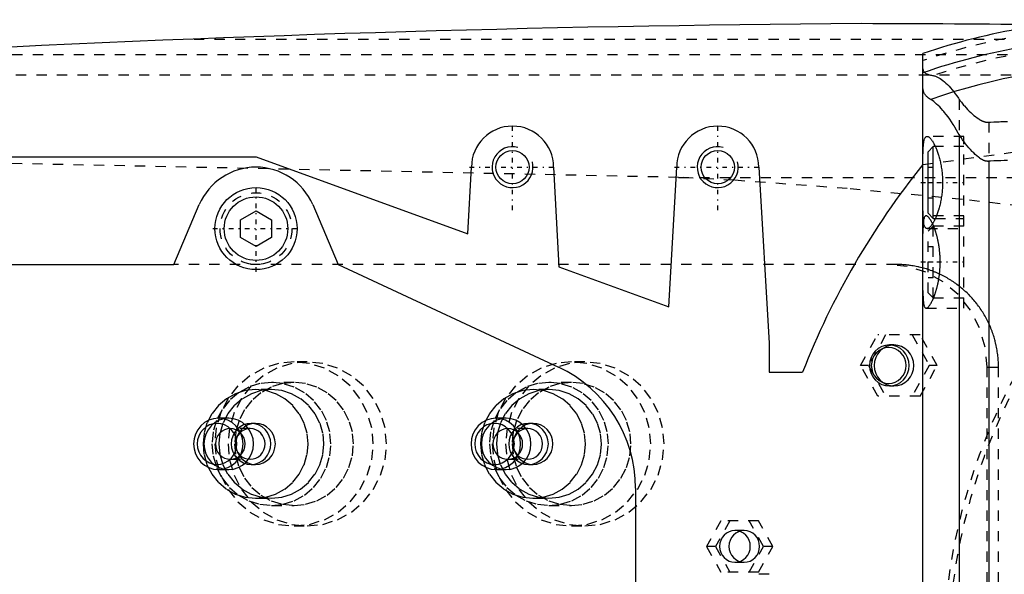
# Model space of a CAD drawing. Extents: x -702 to 139, y -105 to 105.
# Tile 8 of 13: x -548 to -452, y 8 to 62. Entities that reach past the tile are written whole.
import ezdxf

# ---------------------------------------------------------------- set-up
doc = ezdxf.new("R2010")
doc.units = 0
doc.linetypes.add('CENTER', pattern=[1.5, 0.45, -0.5, 0.05, -0.5])
doc.linetypes.add('DASHED', pattern=[2, 1, -1])
for name, color, linetype in [('AM_0', 7, 'CONTINUOUS'), ('AM_10', 7, 'CONTINUOUS'), ('AM_3', 7, 'DASHED'), ('AM_7', 7, 'CENTER')]:
    doc.layers.add(name, color=color, linetype=linetype)

msp = doc.modelspace()

# ---------------------------------------------------------------- linework, layer by layer
at = {"layer": 'AM_0', "color": 7, "linetype": 'CONTINUOUS'}
for p, q in [((-460, -59.095), (-460, 59.095)), ((-456.475, 51.173), (-456.475, -51.173)), ((-459, 50), (-459.5, 49.5)), ((-458.787, 50), (-459, 50)), ((-459, 43), (-459, 50)), ((-624, 49), (-525, 49)), ((-525, 49), (-504.35, 41.5)), ((-459.5, 43.5), (-459.5, 49.5)), ((-504.35, 41.5), (-504, 48)), ((-496, 48), (-495.5, 38.286)), ((-484.75, 34.381), (-484, 48)), ((-476, 48), (-475, 30.84)), ((-460.008, 48.25), (-460, 48.251)), ((-453.581, 48.569), (-453.581, -48.569)), ((-533, 38.5), (-530.524, 44.341)), ((-519.476, 44.341), (-517, 38.5)), ((-526.5, 42.866), (-525, 43.732)), ((-525, 43.732), (-523.5, 42.866)), ((-459.5, 43.5), (-459, 43)), ((-526.5, 41.134), (-526.5, 42.866)), ((-523.5, 42.866), (-523.5, 41.134)), ((-459, 43), (-458.787, 43)), ((-525, 40.268), (-526.5, 41.134)), ((-523.5, 41.134), (-525, 40.268)), ((-626.703, 38.5), (-533, 38.5)), ((-517, 38.5), (-495.506, 28.477)), ((-495.5, 38.286), (-484.75, 34.381)), ((-475, 30.84), (-475, 28)), ((-475, 28), (-471.729, 28)), ((-488, 16.695), (-488, -16.695))]:
    msp.add_line(p, q, dxfattribs=at)
for points in [[(-459.241, 54.602, 0), (-459.284, 54.628, 0), (-459.365, 54.68, 0), (-459.442, 54.735, 0), (-459.478, 54.762, 0), (-459.513, 54.79, 0), (-459.58, 54.848, 0), (-459.641, 54.907, 0), (-459.697, 54.968, 0), (-459.748, 55.031, 0), (-459.795, 55.095, 0), (-459.816, 55.128, 0), (-459.836, 55.161, 0), (-459.872, 55.227, 0), (-459.904, 55.296, 0), (-459.931, 55.365, 0), (-459.954, 55.436, 0), (-459.972, 55.51, 0), (-459.979, 55.547, 0), (-459.986, 55.585, 0), (-459.995, 55.662, 0), (-459.999, 55.741, 0), (-460, 55.781, 0)], [(-456.475, 51.173, 0), (-456.555, 51.326, 0), (-456.717, 51.623, 0), (-456.882, 51.906, 0), (-456.966, 52.043, 0), (-457.049, 52.177, 0), (-457.218, 52.435, 0), (-457.387, 52.681, 0), (-457.556, 52.913, 0), (-457.723, 53.132, 0), (-457.889, 53.337, 0), (-457.971, 53.435, 0), (-458.052, 53.53, 0), (-458.211, 53.708, 0), (-458.366, 53.873, 0), (-458.517, 54.024, 0), (-458.663, 54.161, 0), (-458.802, 54.284, 0), (-458.87, 54.34, 0), (-458.936, 54.393, 0), (-459.063, 54.487, 0), (-459.184, 54.568, 0), (-459.241, 54.602, 0)], [(-460, 48.498, 0), (-460, 48.625, 0), (-459.999, 48.87, 0), (-459.997, 49.104, 0), (-459.995, 49.217, 0), (-459.993, 49.326, 0), (-459.987, 49.534, 0), (-459.98, 49.728, 0), (-459.97, 49.911, 0), (-459.957, 50.085, 0), (-459.941, 50.247, 0), (-459.931, 50.323, 0), (-459.921, 50.395, 0), (-459.897, 50.529, 0), (-459.869, 50.647, 0), (-459.837, 50.748, 0), (-459.801, 50.833, 0), (-459.76, 50.9, 0), (-459.738, 50.927, 0), (-459.716, 50.95, 0), (-459.667, 50.982, 0), (-459.616, 50.998, 0), (-459.589, 51, 0)], [(-459.589, 51, 0), (-459.576, 51, 0), (-459.549, 50.996, 0), (-459.521, 50.989, 0), (-459.507, 50.984, 0), (-459.492, 50.978, 0), (-459.462, 50.963, 0), (-459.431, 50.945, 0), (-459.399, 50.922, 0), (-459.367, 50.896, 0), (-459.333, 50.866, 0), (-459.316, 50.85, 0), (-459.299, 50.833, 0), (-459.264, 50.795, 0), (-459.229, 50.754, 0), (-459.193, 50.709, 0), (-459.157, 50.66, 0), (-459.12, 50.608, 0), (-459.101, 50.581, 0), (-459.083, 50.553, 0), (-459.045, 50.494, 0), (-459.008, 50.432, 0), (-458.989, 50.399, 0), (-458.97, 50.366, 0), (-458.933, 50.298, 0), (-458.895, 50.226, 0), (-458.877, 50.19, 0), (-458.858, 50.152, 0), (-458.821, 50.075, 0), (-458.785, 49.996, 0), (-458.748, 49.914, 0), (-458.713, 49.83, 0), (-458.678, 49.744, 0), (-458.661, 49.7, 0), (-458.644, 49.656, 0), (-458.61, 49.566, 0), (-458.576, 49.472, 0), (-458.543, 49.375, 0), (-458.51, 49.275, 0), (-458.478, 49.172, 0), (-458.462, 49.119, 0), (-458.446, 49.065, 0), (-458.415, 48.956, 0), (-458.385, 48.845, 0), (-458.356, 48.73, 0), (-458.328, 48.614, 0), (-458.301, 48.495, 0), (-458.289, 48.434, 0), (-458.276, 48.373, 0), (-458.252, 48.251, 0), (-458.229, 48.126, 0), (-458.208, 48, 0), (-458.188, 47.872, 0), (-458.17, 47.743, 0), (-458.162, 47.678, 0), (-458.154, 47.613, 0), (-458.14, 47.482, 0), (-458.127, 47.351, 0), (-458.116, 47.22, 0), (-458.107, 47.088, 0), (-458.1, 46.956, 0), (-458.097, 46.891, 0), (-458.094, 46.825, 0), (-458.091, 46.694, 0), (-458.089, 46.565, 0), (-458.089, 46.5, 0), (-458.089, 46.435, 0), (-458.091, 46.306, 0), (-458.094, 46.175, 0), (-458.097, 46.109, 0), (-458.1, 46.044, 0), (-458.107, 45.912, 0), (-458.116, 45.78, 0), (-458.127, 45.649, 0), (-458.14, 45.518, 0), (-458.154, 45.387, 0), (-458.162, 45.322, 0), (-458.17, 45.257, 0), (-458.188, 45.128, 0), (-458.208, 45, 0), (-458.229, 44.874, 0), (-458.252, 44.749, 0), (-458.276, 44.627, 0), (-458.289, 44.566, 0), (-458.301, 44.505, 0), (-458.328, 44.386, 0), (-458.356, 44.27, 0), (-458.385, 44.155, 0), (-458.415, 44.044, 0), (-458.446, 43.935, 0), (-458.462, 43.881, 0), (-458.478, 43.828, 0), (-458.51, 43.725, 0), (-458.543, 43.625, 0), (-458.576, 43.528, 0), (-458.61, 43.434, 0), (-458.644, 43.344, 0), (-458.661, 43.3, 0), (-458.678, 43.256, 0), (-458.713, 43.17, 0), (-458.748, 43.086, 0), (-458.785, 43.004, 0), (-458.821, 42.925, 0), (-458.858, 42.848, 0), (-458.877, 42.81, 0), (-458.895, 42.774, 0), (-458.933, 42.702, 0), (-458.97, 42.634, 0), (-458.989, 42.601, 0), (-459.008, 42.568, 0), (-459.045, 42.506, 0), (-459.083, 42.447, 0), (-459.101, 42.419, 0), (-459.12, 42.392, 0), (-459.157, 42.34, 0), (-459.193, 42.291, 0), (-459.229, 42.246, 0), (-459.264, 42.205, 0), (-459.299, 42.167, 0), (-459.316, 42.15, 0), (-459.333, 42.134, 0), (-459.367, 42.104, 0), (-459.399, 42.078, 0), (-459.431, 42.055, 0), (-459.462, 42.037, 0), (-459.492, 42.022, 0), (-459.507, 42.016, 0), (-459.521, 42.011, 0), (-459.549, 42.004, 0), (-459.576, 42, 0), (-459.589, 42, 0)], [(-453.581, 48.569, 0), (-453.598, 48.568, 0), (-453.631, 48.567, 0), (-453.665, 48.567, 0), (-453.682, 48.567, 0), (-453.698, 48.568, 0), (-453.732, 48.57, 0), (-453.765, 48.574, 0), (-453.798, 48.578, 0), (-453.831, 48.584, 0), (-453.864, 48.591, 0), (-453.88, 48.594, 0), (-453.896, 48.598, 0), (-453.929, 48.607, 0), (-453.961, 48.617, 0), (-453.993, 48.627, 0), (-454.025, 48.638, 0), (-454.056, 48.65, 0), (-454.072, 48.657, 0), (-454.087, 48.663, 0), (-454.118, 48.677, 0), (-454.148, 48.691, 0), (-454.163, 48.698, 0), (-454.178, 48.705, 0), (-454.208, 48.72, 0), (-454.237, 48.736, 0), (-454.252, 48.744, 0), (-454.267, 48.752, 0), (-454.296, 48.769, 0), (-454.325, 48.786, 0), (-454.354, 48.804, 0), (-454.382, 48.822, 0), (-454.411, 48.841, 0), (-454.425, 48.85, 0), (-454.439, 48.86, 0), (-454.467, 48.879, 0), (-454.494, 48.899, 0), (-454.589, 48.97, 0), (-454.743, 49.095, 0), (-454.896, 49.231, 0), (-455.051, 49.381, 0), (-455.13, 49.46, 0), (-455.209, 49.542, 0), (-455.368, 49.715, 0), (-455.528, 49.897, 0), (-455.688, 50.088, 0), (-455.845, 50.285, 0), (-455.996, 50.482, 0), (-456.069, 50.581, 0), (-456.141, 50.68, 0), (-456.279, 50.878, 0), (-456.412, 51.075, 0), (-456.475, 51.173, 0)], [(-451.744, 48.633, 0), (-452.073, 48.633, 0), (-452.405, 48.628, 0), (-452.571, 48.623, 0), (-452.738, 48.617, 0), (-453.074, 48.601, 0), (-453.412, 48.581, 0), (-453.581, 48.569, 0)], [(-459.589, 42, 0), (-459.616, 42.002, 0), (-459.667, 42.018, 0), (-459.716, 42.05, 0), (-459.738, 42.073, 0), (-459.76, 42.1, 0), (-459.801, 42.167, 0), (-459.837, 42.252, 0), (-459.869, 42.353, 0), (-459.897, 42.471, 0), (-459.921, 42.605, 0), (-459.931, 42.677, 0), (-459.941, 42.753, 0), (-459.957, 42.915, 0), (-459.97, 43.089, 0), (-459.98, 43.272, 0), (-459.987, 43.466, 0), (-459.993, 43.674, 0), (-459.995, 43.783, 0), (-459.997, 43.896, 0), (-459.999, 44.13, 0), (-460, 44.375, 0), (-460, 44.502, 0)]]:
    msp.add_polyline3d(points, dxfattribs=at)
for centre, radius in [((-500, 48), 1.621), ((-480, 48), 1.621), ((-525, 42), 4), ((-525, 42), 3.1)]:
    msp.add_circle(centre, radius, dxfattribs=at)
for centre, radius, start, end in [((-440, 0), 62.388, 90, 108.69767), ((-452.416, -1937.954), 2000, 90.389151, 95.817889), ((-471.933, -2437.993), 2500, 89.448247, 89.864034), ((-440, 0), 60.596, 90, 109.27205), ((-440, 0), 57.893, 90, 109.41157), ((-500, 48), 4, 0, 180), ((-480, 48), 4, 0, 180), ((-525, 42), 6, 22.96822, 157.03178), ((-400, 0), 77, 141.19856, 158.67631), ((-501, 16.695), 13, 0, 65)]:
    msp.add_arc(centre, radius, start, end, dxfattribs=at)
at = {"layer": 'AM_10', "color": 7, "linetype": 'CONTINUOUS'}
for centre in [(-500, 48), (-480, 48)]:
    msp.add_arc(centre, 2, 75, 15, dxfattribs=at)
at = {"layer": 'AM_3', "color": 6, "linetype": 'DASHED'}
for p, q in [((-531.043, 60.5), (-385.14, 60.5)), ((-562.758, 59), (-352.303, 59)), ((-594.399, 57), (-342.934, 57)), ((-460, 48.251), (-407.655, 55.474)), ((-456.475, 54.6), (-456.475, -54.6)), ((-453.581, 52.378), (-453.581, -52.378)), ((-456, 51), (-459.589, 51)), ((-456, 34.25), (-456, 51)), ((-456, 50), (-458.787, 50)), ((-483.81, 47), (-598.5, 49.393)), ((-459.5, 48), (-459, 48)), ((-483.81, 47), (-446.874, 47)), ((-459.5, 46.5), (-459, 46.5)), ((-459.5, 45), (-459, 45)), ((-456, 43.25), (-459.686, 43.25)), ((-459, 42.25), (-459.5, 41.75)), ((-456, 42.25), (-459, 42.25)), ((-459, 35.25), (-459, 42.25)), ((-458.787, 43), (-456, 43)), ((-459.589, 42), (-456, 42)), ((-459.5, 35.75), (-459.5, 41.75)), ((-459.5, 40.25), (-459, 40.25)), ((-462.553, 38.5), (-533, 38.5)), ((-459.5, 38.75), (-459, 38.75)), ((-459.5, 37.25), (-459, 37.25)), ((-459.5, 35.75), (-459, 35.25)), ((-459, 35.25), (-456, 35.25)), ((-459.686, 34.25), (-456, 34.25)), ((-466.081, 28.65), (-464.408, 31.65)), ((-463.632, 31.65), (-465.305, 28.65)), ((-460.285, 31.65), (-464.408, 31.65)), ((-461.062, 31.65), (-459.389, 28.65)), ((-458.612, 28.65), (-460.285, 31.65)), ((-462.821, 30.65), (-463.274, 30.65)), ((-520, 29), (-521.294, 29)), ((-492.954, 29), (-494.248, 29)), ((-464.408, 25.65), (-466.081, 28.65)), ((-465.305, 28.65), (-466.081, 28.65)), ((-465.305, 28.65), (-463.632, 25.65)), ((-459.389, 28.65), (-461.062, 25.65)), ((-460.285, 25.65), (-458.612, 28.65)), ((-458.612, 28.65), (-459.389, 28.65)), ((-453.748, 28.5), (-452.638, 28.5)), ((-453.748, -28.5), (-453.748, 28.5)), ((-452.638, -28.5), (-452.638, 28.5)), ((-521.294, 27), (-523.494, 27)), ((-494.248, 27), (-496.448, 27)), ((-523.494, 26.3), (-525.047, 26.3)), ((-496.448, 26.3), (-498.001, 26.3)), ((-463.274, 26.65), (-462.821, 26.65)), ((-460.285, 25.65), (-464.408, 25.65)), ((-527.661, 23.5), (-528.67, 23.5)), ((-500.615, 23.5), (-501.625, 23.5)), ((-525.565, 22.5), (-527.506, 22.5)), ((-525.047, 23), (-525.487, 23)), ((-498.519, 22.5), (-500.46, 22.5)), ((-498.001, 23), (-498.441, 23)), ((-527.506, 19.5), (-525.565, 19.5)), ((-500.46, 19.5), (-498.519, 19.5)), ((-528.67, 18.5), (-527.661, 18.5)), ((-525.487, 19), (-525.047, 19)), ((-501.625, 18.5), (-500.615, 18.5)), ((-498.441, 19), (-498.001, 19)), ((-525.047, 15.7), (-523.494, 15.7)), ((-498.001, 15.7), (-496.448, 15.7)), ((-523.494, 15), (-521.294, 15)), ((-496.448, 15), (-494.248, 15)), ((-479.713, 13.5), (-481.108, 11)), ((-478.808, 13.5), (-480.202, 11)), ((-476.019, 13.5), (-479.713, 13.5)), ((-475.531, 11), (-476.925, 13.5)), ((-474.625, 11), (-476.019, 13.5)), ((-521.294, 13), (-520, 13)), ((-494.248, 13), (-492.954, 13)), ((-477.413, 12.55), (-478.319, 12.55)), ((-481.108, 11), (-479.713, 8.5)), ((-480.202, 11), (-481.108, 11)), ((-480.202, 11), (-478.808, 8.5)), ((-476.925, 8.5), (-475.531, 11)), ((-476.019, 8.5), (-474.625, 11)), ((-474.625, 11), (-475.531, 11)), ((-478.319, 9.45), (-477.413, 9.45)), ((-476.019, 8.5), (-479.713, 8.5)), ((-474.999, 8.28), (-476.319, 8.28))]:
    msp.add_line(p, q, dxfattribs=at)
msp.add_lwpolyline([(-453.748, 28.5), (-453.934, 30.451), (-454.483, 32.327), (-455.376, 34.056), (-456.577, 35.571), (-458.041, 36.815), (-459.711, 37.739), (-461.523, 38.308), (-463.407, 38.5)], dxfattribs=at)
for points in [[(-463.274, 30.65), (-463.651, 30.612), (-464.013, 30.498), (-464.347, 30.313), (-464.64, 30.064), (-464.88, 29.761), (-465.059, 29.415), (-465.169, 29.04), (-465.206, 28.65), (-465.169, 28.26), (-465.059, 27.885), (-464.88, 27.539), (-464.64, 27.236), (-464.347, 26.987), (-464.013, 26.802), (-463.651, 26.688), (-463.274, 26.65), (-462.897, 26.688), (-462.535, 26.802), (-462.201, 26.987), (-461.908, 27.236), (-461.668, 27.539), (-461.489, 27.885), (-461.379, 28.26), (-461.342, 28.65), (-461.379, 29.04), (-461.489, 29.415), (-461.668, 29.761), (-461.908, 30.064), (-462.201, 30.313), (-462.535, 30.498), (-462.897, 30.612)], [(-463.339, 26.9), (-463.009, 26.934), (-462.692, 27.033), (-462.399, 27.195), (-462.143, 27.413), (-461.933, 27.678), (-461.777, 27.98), (-461.681, 28.309), (-461.648, 28.65), (-461.681, 28.991), (-461.777, 29.32), (-461.933, 29.622), (-462.143, 29.887), (-462.399, 30.105), (-462.692, 30.267), (-463.009, 30.366), (-463.339, 30.4), (-463.668, 30.366), (-463.985, 30.267), (-464.278, 30.105), (-464.534, 29.887), (-464.744, 29.622), (-464.9, 29.32), (-464.996, 28.991), (-465.029, 28.65), (-464.996, 28.309), (-464.9, 27.98), (-464.744, 27.678), (-464.534, 27.413), (-464.278, 27.195), (-463.985, 27.033), (-463.668, 26.934)], [(-462.821, 30.65), (-463.198, 30.612), (-463.56, 30.498), (-463.894, 30.313), (-464.187, 30.064), (-464.427, 29.761), (-464.606, 29.415), (-464.716, 29.04), (-464.753, 28.65), (-464.716, 28.26), (-464.606, 27.885), (-464.427, 27.539), (-464.187, 27.236), (-463.894, 26.987), (-463.56, 26.802), (-463.198, 26.688), (-462.821, 26.65), (-462.444, 26.688), (-462.082, 26.802), (-461.748, 26.987), (-461.455, 27.236), (-461.215, 27.539), (-461.036, 27.885), (-460.926, 28.26), (-460.889, 28.65), (-460.926, 29.04), (-461.036, 29.415), (-461.215, 29.761), (-461.455, 30.064), (-461.748, 30.313), (-462.082, 30.498), (-462.444, 30.612)], [(-521.294, 29), (-522.802, 28.846), (-524.251, 28.391), (-525.587, 27.652), (-526.758, 26.657), (-527.719, 25.445), (-528.433, 24.061), (-528.873, 22.561), (-529.022, 21), (-528.873, 19.439), (-528.433, 17.939), (-527.719, 16.555), (-526.758, 15.343), (-525.587, 14.348), (-524.251, 13.609), (-522.802, 13.154), (-521.294, 13), (-519.787, 13.154), (-518.337, 13.609), (-517.001, 14.348), (-515.83, 15.343), (-514.869, 16.555), (-514.155, 17.939), (-513.715, 19.439), (-513.567, 21), (-513.715, 22.561), (-514.155, 24.061), (-514.869, 25.445), (-515.83, 26.657), (-517.001, 27.652), (-518.337, 28.391), (-519.787, 28.846)], [(-520, 13), (-518.493, 13.154), (-517.043, 13.609), (-515.707, 14.348), (-514.536, 15.343), (-513.575, 16.555), (-512.861, 17.939), (-512.421, 19.439), (-512.273, 21), (-512.421, 22.561), (-512.861, 24.061), (-513.575, 25.445), (-514.536, 26.657), (-515.707, 27.652), (-517.043, 28.391), (-518.493, 28.846), (-520, 29), (-521.508, 28.846), (-522.957, 28.391), (-524.293, 27.652), (-525.464, 26.657), (-526.425, 25.445), (-527.139, 24.061), (-527.579, 22.561), (-527.727, 21), (-527.579, 19.439), (-527.139, 17.939), (-526.425, 16.555), (-525.464, 15.343), (-524.293, 14.348), (-522.957, 13.609), (-521.508, 13.154)], [(-494.248, 29), (-495.756, 28.846), (-497.205, 28.391), (-498.541, 27.652), (-499.712, 26.657), (-500.673, 25.445), (-501.387, 24.061), (-501.827, 22.561), (-501.976, 21), (-501.827, 19.439), (-501.387, 17.939), (-500.673, 16.555), (-499.712, 15.343), (-498.541, 14.348), (-497.205, 13.609), (-495.756, 13.154), (-494.248, 13), (-492.741, 13.154), (-491.291, 13.609), (-489.955, 14.348), (-488.784, 15.343), (-487.823, 16.555), (-487.109, 17.939), (-486.669, 19.439), (-486.521, 21), (-486.669, 22.561), (-487.109, 24.061), (-487.823, 25.445), (-488.784, 26.657), (-489.955, 27.652), (-491.291, 28.391), (-492.741, 28.846)], [(-492.954, 13), (-491.447, 13.154), (-489.997, 13.609), (-488.661, 14.348), (-487.49, 15.343), (-486.529, 16.555), (-485.815, 17.939), (-485.375, 19.439), (-485.227, 21), (-485.375, 22.561), (-485.815, 24.061), (-486.529, 25.445), (-487.49, 26.657), (-488.661, 27.652), (-489.997, 28.391), (-491.447, 28.846), (-492.954, 29), (-494.462, 28.846), (-495.911, 28.391), (-497.247, 27.652), (-498.418, 26.657), (-499.379, 25.445), (-500.093, 24.061), (-500.533, 22.561), (-500.682, 21), (-500.533, 19.439), (-500.093, 17.939), (-499.379, 16.555), (-498.418, 15.343), (-497.247, 14.348), (-495.911, 13.609), (-494.462, 13.154)], [(-523.494, 27), (-524.625, 26.885), (-525.712, 26.543), (-526.714, 25.989), (-527.592, 25.243), (-528.313, 24.333), (-528.848, 23.296), (-529.178, 22.171), (-529.29, 21), (-529.178, 19.829), (-528.848, 18.704), (-528.313, 17.667), (-527.592, 16.757), (-526.714, 16.011), (-525.712, 15.457), (-524.625, 15.115), (-523.494, 15), (-522.363, 15.115), (-521.276, 15.457), (-520.274, 16.011), (-519.396, 16.757), (-518.675, 17.667), (-518.14, 18.704), (-517.81, 19.829), (-517.699, 21), (-517.81, 22.171), (-518.14, 23.296), (-518.675, 24.333), (-519.396, 25.243), (-520.274, 25.989), (-521.276, 26.543), (-522.363, 26.885)], [(-521.294, 27), (-522.425, 26.885), (-523.512, 26.543), (-524.514, 25.989), (-525.392, 25.243), (-526.113, 24.333), (-526.648, 23.296), (-526.978, 22.171), (-527.09, 21), (-526.978, 19.829), (-526.648, 18.704), (-526.113, 17.667), (-525.392, 16.757), (-524.514, 16.011), (-523.512, 15.457), (-522.425, 15.115), (-521.294, 15), (-520.163, 15.115), (-519.076, 15.457), (-518.074, 16.011), (-517.196, 16.757), (-516.475, 17.667), (-515.94, 18.704), (-515.61, 19.829), (-515.499, 21), (-515.61, 22.171), (-515.94, 23.296), (-516.475, 24.333), (-517.196, 25.243), (-518.074, 25.989), (-519.076, 26.543), (-520.163, 26.885)], [(-496.448, 27), (-497.579, 26.885), (-498.666, 26.543), (-499.668, 25.989), (-500.546, 25.243), (-501.267, 24.333), (-501.803, 23.296), (-502.132, 22.171), (-502.244, 21), (-502.132, 19.829), (-501.803, 18.704), (-501.267, 17.667), (-500.546, 16.757), (-499.668, 16.011), (-498.666, 15.457), (-497.579, 15.115), (-496.448, 15), (-495.317, 15.115), (-494.23, 15.457), (-493.228, 16.011), (-492.35, 16.757), (-491.629, 17.667), (-491.094, 18.704), (-490.764, 19.829), (-490.653, 21), (-490.764, 22.171), (-491.094, 23.296), (-491.629, 24.333), (-492.35, 25.243), (-493.228, 25.989), (-494.23, 26.543), (-495.317, 26.885)], [(-494.248, 27), (-495.379, 26.885), (-496.466, 26.543), (-497.468, 25.989), (-498.346, 25.243), (-499.067, 24.333), (-499.603, 23.296), (-499.932, 22.171), (-500.044, 21), (-499.932, 19.829), (-499.603, 18.704), (-499.067, 17.667), (-498.346, 16.757), (-497.468, 16.011), (-496.466, 15.457), (-495.379, 15.115), (-494.248, 15), (-493.118, 15.115), (-492.03, 15.457), (-491.028, 16.011), (-490.15, 16.757), (-489.429, 17.667), (-488.894, 18.704), (-488.564, 19.829), (-488.453, 21), (-488.564, 22.171), (-488.894, 23.296), (-489.429, 24.333), (-490.15, 25.243), (-491.028, 25.989), (-492.03, 26.543), (-493.118, 26.885)], [(-525.047, 26.3), (-526.046, 26.198), (-527.006, 25.897), (-527.891, 25.407), (-528.667, 24.748), (-529.304, 23.945), (-529.777, 23.028), (-530.068, 22.034), (-530.166, 21), (-530.068, 19.966), (-529.777, 18.972), (-529.304, 18.055), (-528.667, 17.252), (-527.891, 16.593), (-527.006, 16.103), (-526.046, 15.802), (-525.047, 15.7), (-524.048, 15.802), (-523.088, 16.103), (-522.203, 16.593), (-521.427, 17.252), (-520.79, 18.055), (-520.317, 18.972), (-520.026, 19.966), (-519.928, 21), (-520.026, 22.034), (-520.317, 23.028), (-520.79, 23.945), (-521.427, 24.748), (-522.203, 25.407), (-523.088, 25.897), (-524.048, 26.198)], [(-523.494, 26.3), (-524.493, 26.198), (-525.453, 25.897), (-526.338, 25.407), (-527.114, 24.748), (-527.751, 23.945), (-528.224, 23.028), (-528.515, 22.034), (-528.613, 21), (-528.515, 19.966), (-528.224, 18.972), (-527.751, 18.055), (-527.114, 17.252), (-526.338, 16.593), (-525.453, 16.103), (-524.493, 15.802), (-523.494, 15.7), (-522.495, 15.802), (-521.535, 16.103), (-520.65, 16.593), (-519.874, 17.252), (-519.237, 18.055), (-518.764, 18.972), (-518.473, 19.966), (-518.375, 21), (-518.473, 22.034), (-518.764, 23.028), (-519.237, 23.945), (-519.874, 24.748), (-520.65, 25.407), (-521.535, 25.897), (-522.495, 26.198)], [(-498.001, 26.3), (-499, 26.198), (-499.96, 25.897), (-500.845, 25.407), (-501.621, 24.748), (-502.258, 23.945), (-502.731, 23.028), (-503.022, 22.034), (-503.12, 21), (-503.022, 19.966), (-502.731, 18.972), (-502.258, 18.055), (-501.621, 17.252), (-500.845, 16.593), (-499.96, 16.103), (-499, 15.802), (-498.001, 15.7), (-497.002, 15.802), (-496.042, 16.103), (-495.157, 16.593), (-494.381, 17.252), (-493.744, 18.055), (-493.271, 18.972), (-492.98, 19.966), (-492.882, 21), (-492.98, 22.034), (-493.271, 23.028), (-493.744, 23.945), (-494.381, 24.748), (-495.157, 25.407), (-496.042, 25.897), (-497.002, 26.198)], [(-496.448, 26.3), (-497.447, 26.198), (-498.407, 25.897), (-499.292, 25.407), (-500.068, 24.748), (-500.705, 23.945), (-501.178, 23.028), (-501.469, 22.034), (-501.568, 21), (-501.469, 19.966), (-501.178, 18.972), (-500.705, 18.055), (-500.068, 17.252), (-499.292, 16.593), (-498.407, 16.103), (-497.447, 15.802), (-496.448, 15.7), (-495.449, 15.802), (-494.489, 16.103), (-493.604, 16.593), (-492.828, 17.252), (-492.192, 18.055), (-491.718, 18.972), (-491.427, 19.966), (-491.329, 21), (-491.427, 22.034), (-491.718, 23.028), (-492.192, 23.945), (-492.828, 24.748), (-493.604, 25.407), (-494.489, 25.897), (-495.449, 26.198)], [(-528.67, 23.5), (-529.142, 23.452), (-529.595, 23.31), (-530.012, 23.079), (-530.378, 22.768), (-530.678, 22.389), (-530.901, 21.957), (-531.039, 21.488), (-531.085, 21), (-531.039, 20.512), (-530.901, 20.043), (-530.678, 19.611), (-530.378, 19.232), (-530.012, 18.921), (-529.595, 18.69), (-529.142, 18.548), (-528.67, 18.5), (-528.199, 18.548), (-527.746, 18.69), (-527.329, 18.921), (-526.963, 19.232), (-526.663, 19.611), (-526.439, 20.043), (-526.302, 20.512), (-526.256, 21), (-526.302, 21.488), (-526.439, 21.957), (-526.663, 22.389), (-526.963, 22.768), (-527.329, 23.079), (-527.746, 23.31), (-528.199, 23.452)], [(-527.661, 23.5), (-528.132, 23.452), (-528.585, 23.31), (-529.003, 23.079), (-529.369, 22.768), (-529.669, 22.389), (-529.892, 21.957), (-530.029, 21.488), (-530.076, 21), (-530.029, 20.512), (-529.892, 20.043), (-529.669, 19.611), (-529.369, 19.232), (-529.003, 18.921), (-528.585, 18.69), (-528.132, 18.548), (-527.661, 18.5), (-527.19, 18.548), (-526.737, 18.69), (-526.319, 18.921), (-525.954, 19.232), (-525.653, 19.611), (-525.43, 20.043), (-525.293, 20.512), (-525.246, 21), (-525.293, 21.488), (-525.43, 21.957), (-525.653, 22.389), (-525.954, 22.768), (-526.319, 23.079), (-526.737, 23.31), (-527.19, 23.452)], [(-501.625, 23.5), (-502.096, 23.452), (-502.549, 23.31), (-502.966, 23.079), (-503.332, 22.768), (-503.632, 22.389), (-503.856, 21.957), (-503.993, 21.488), (-504.039, 21), (-503.993, 20.512), (-503.856, 20.043), (-503.632, 19.611), (-503.332, 19.232), (-502.966, 18.921), (-502.549, 18.69), (-502.096, 18.548), (-501.625, 18.5), (-501.153, 18.548), (-500.7, 18.69), (-500.283, 18.921), (-499.917, 19.232), (-499.617, 19.611), (-499.394, 20.043), (-499.256, 20.512), (-499.21, 21), (-499.256, 21.488), (-499.394, 21.957), (-499.617, 22.389), (-499.917, 22.768), (-500.283, 23.079), (-500.7, 23.31), (-501.153, 23.452)], [(-500.615, 23.5), (-501.086, 23.452), (-501.539, 23.31), (-501.957, 23.079), (-502.323, 22.768), (-502.623, 22.389), (-502.846, 21.957), (-502.984, 21.488), (-503.03, 21), (-502.984, 20.512), (-502.846, 20.043), (-502.623, 19.611), (-502.323, 19.232), (-501.957, 18.921), (-501.539, 18.69), (-501.086, 18.548), (-500.615, 18.5), (-500.144, 18.548), (-499.691, 18.69), (-499.274, 18.921), (-498.908, 19.232), (-498.607, 19.611), (-498.384, 20.043), (-498.247, 20.512), (-498.2, 21), (-498.247, 21.488), (-498.384, 21.957), (-498.607, 22.389), (-498.908, 22.768), (-499.274, 23.079), (-499.691, 23.31), (-500.144, 23.452)], [(-528.8, 19), (-528.423, 19.038), (-528.061, 19.152), (-527.727, 19.337), (-527.434, 19.586), (-527.194, 19.889), (-527.015, 20.235), (-526.905, 20.61), (-526.868, 21), (-526.905, 21.39), (-527.015, 21.765), (-527.194, 22.111), (-527.434, 22.414), (-527.727, 22.663), (-528.061, 22.848), (-528.423, 22.962), (-528.8, 23), (-529.177, 22.962), (-529.539, 22.848), (-529.873, 22.663), (-530.166, 22.414), (-530.406, 22.111), (-530.585, 21.765), (-530.695, 21.39), (-530.732, 21), (-530.695, 20.61), (-530.585, 20.235), (-530.406, 19.889), (-530.166, 19.586), (-529.873, 19.337), (-529.539, 19.152), (-529.177, 19.038)], [(-527.506, 22.5), (-527.788, 22.471), (-528.06, 22.386), (-528.311, 22.247), (-528.53, 22.061), (-528.71, 21.833), (-528.844, 21.574), (-528.927, 21.293), (-528.955, 21), (-528.927, 20.707), (-528.844, 20.426), (-528.71, 20.167), (-528.53, 19.939), (-528.311, 19.753), (-528.06, 19.614), (-527.788, 19.529), (-527.506, 19.5), (-527.223, 19.529), (-526.951, 19.614), (-526.701, 19.753), (-526.481, 19.939), (-526.301, 20.167), (-526.167, 20.426), (-526.085, 20.707), (-526.057, 21), (-526.085, 21.293), (-526.167, 21.574), (-526.301, 21.833), (-526.481, 22.061), (-526.701, 22.247), (-526.951, 22.386), (-527.223, 22.471)], [(-525.487, 23), (-525.864, 22.962), (-526.226, 22.848), (-526.56, 22.663), (-526.853, 22.414), (-527.093, 22.111), (-527.272, 21.765), (-527.382, 21.39), (-527.419, 21), (-527.382, 20.61), (-527.272, 20.235), (-527.093, 19.889), (-526.853, 19.586), (-526.56, 19.337), (-526.226, 19.152), (-525.864, 19.038), (-525.487, 19), (-525.11, 19.038), (-524.748, 19.152), (-524.414, 19.337), (-524.121, 19.586), (-523.881, 19.889), (-523.702, 20.235), (-523.592, 20.61), (-523.555, 21), (-523.592, 21.39), (-523.702, 21.765), (-523.881, 22.111), (-524.121, 22.414), (-524.414, 22.663), (-524.748, 22.848), (-525.11, 22.962)], [(-525.565, 22.5), (-525.847, 22.471), (-526.119, 22.386), (-526.37, 22.247), (-526.589, 22.061), (-526.769, 21.833), (-526.903, 21.574), (-526.986, 21.293), (-527.013, 21), (-526.986, 20.707), (-526.903, 20.426), (-526.769, 20.167), (-526.589, 19.939), (-526.37, 19.753), (-526.119, 19.614), (-525.847, 19.529), (-525.565, 19.5), (-525.282, 19.529), (-525.01, 19.614), (-524.76, 19.753), (-524.54, 19.939), (-524.36, 20.167), (-524.226, 20.426), (-524.144, 20.707), (-524.116, 21), (-524.144, 21.293), (-524.226, 21.574), (-524.36, 21.833), (-524.54, 22.061), (-524.76, 22.247), (-525.01, 22.386), (-525.282, 22.471)], [(-525.047, 23), (-525.424, 22.962), (-525.786, 22.848), (-526.12, 22.663), (-526.413, 22.414), (-526.653, 22.111), (-526.832, 21.765), (-526.942, 21.39), (-526.979, 21), (-526.942, 20.61), (-526.832, 20.235), (-526.653, 19.889), (-526.413, 19.586), (-526.12, 19.337), (-525.786, 19.152), (-525.424, 19.038), (-525.047, 19), (-524.67, 19.038), (-524.308, 19.152), (-523.974, 19.337), (-523.681, 19.586), (-523.441, 19.889), (-523.262, 20.235), (-523.152, 20.61), (-523.115, 21), (-523.152, 21.39), (-523.262, 21.765), (-523.441, 22.111), (-523.681, 22.414), (-523.974, 22.663), (-524.308, 22.848), (-524.67, 22.962)], [(-501.754, 19), (-501.377, 19.038), (-501.015, 19.152), (-500.681, 19.337), (-500.388, 19.586), (-500.148, 19.889), (-499.969, 20.235), (-499.859, 20.61), (-499.822, 21), (-499.859, 21.39), (-499.969, 21.765), (-500.148, 22.111), (-500.388, 22.414), (-500.681, 22.663), (-501.015, 22.848), (-501.377, 22.962), (-501.754, 23), (-502.131, 22.962), (-502.493, 22.848), (-502.827, 22.663), (-503.12, 22.414), (-503.36, 22.111), (-503.539, 21.765), (-503.649, 21.39), (-503.686, 21), (-503.649, 20.61), (-503.539, 20.235), (-503.36, 19.889), (-503.12, 19.586), (-502.827, 19.337), (-502.493, 19.152), (-502.131, 19.038)], [(-500.46, 22.5), (-500.742, 22.471), (-501.014, 22.386), (-501.265, 22.247), (-501.484, 22.061), (-501.665, 21.833), (-501.798, 21.574), (-501.881, 21.293), (-501.909, 21), (-501.881, 20.707), (-501.798, 20.426), (-501.665, 20.167), (-501.484, 19.939), (-501.265, 19.753), (-501.014, 19.614), (-500.742, 19.529), (-500.46, 19.5), (-500.177, 19.529), (-499.905, 19.614), (-499.655, 19.753), (-499.435, 19.939), (-499.255, 20.167), (-499.121, 20.426), (-499.039, 20.707), (-499.011, 21), (-499.039, 21.293), (-499.121, 21.574), (-499.255, 21.833), (-499.435, 22.061), (-499.655, 22.247), (-499.905, 22.386), (-500.177, 22.471)], [(-498.441, 23), (-498.818, 22.962), (-499.18, 22.848), (-499.514, 22.663), (-499.807, 22.414), (-500.047, 22.111), (-500.226, 21.765), (-500.336, 21.39), (-500.373, 21), (-500.336, 20.61), (-500.226, 20.235), (-500.047, 19.889), (-499.807, 19.586), (-499.514, 19.337), (-499.18, 19.152), (-498.818, 19.038), (-498.441, 19), (-498.064, 19.038), (-497.702, 19.152), (-497.368, 19.337), (-497.075, 19.586), (-496.835, 19.889), (-496.656, 20.235), (-496.546, 20.61), (-496.509, 21), (-496.546, 21.39), (-496.656, 21.765), (-496.835, 22.111), (-497.075, 22.414), (-497.368, 22.663), (-497.702, 22.848), (-498.064, 22.962)], [(-498.519, 22.5), (-498.801, 22.471), (-499.073, 22.386), (-499.324, 22.247), (-499.543, 22.061), (-499.723, 21.833), (-499.857, 21.574), (-499.94, 21.293), (-499.968, 21), (-499.94, 20.707), (-499.857, 20.426), (-499.723, 20.167), (-499.543, 19.939), (-499.324, 19.753), (-499.073, 19.614), (-498.801, 19.529), (-498.519, 19.5), (-498.236, 19.529), (-497.964, 19.614), (-497.714, 19.753), (-497.494, 19.939), (-497.314, 20.167), (-497.18, 20.426), (-497.098, 20.707), (-497.07, 21), (-497.098, 21.293), (-497.18, 21.574), (-497.314, 21.833), (-497.494, 22.061), (-497.714, 22.247), (-497.964, 22.386), (-498.236, 22.471)], [(-498.001, 23), (-498.378, 22.962), (-498.74, 22.848), (-499.074, 22.663), (-499.367, 22.414), (-499.607, 22.111), (-499.786, 21.765), (-499.896, 21.39), (-499.933, 21), (-499.896, 20.61), (-499.786, 20.235), (-499.607, 19.889), (-499.367, 19.586), (-499.074, 19.337), (-498.74, 19.152), (-498.378, 19.038), (-498.001, 19), (-497.624, 19.038), (-497.262, 19.152), (-496.928, 19.337), (-496.635, 19.586), (-496.395, 19.889), (-496.216, 20.235), (-496.106, 20.61), (-496.069, 21), (-496.106, 21.39), (-496.216, 21.765), (-496.395, 22.111), (-496.635, 22.414), (-496.928, 22.663), (-497.262, 22.848), (-497.624, 22.962)], [(-478.319, 12.55), (-478.611, 12.52), (-478.892, 12.432), (-479.151, 12.289), (-479.378, 12.096), (-479.564, 11.861), (-479.702, 11.593), (-479.788, 11.302), (-479.816, 11), (-479.788, 10.698), (-479.702, 10.407), (-479.564, 10.139), (-479.378, 9.904), (-479.151, 9.711), (-478.892, 9.568), (-478.611, 9.48), (-478.319, 9.45), (-478.027, 9.48), (-477.746, 9.568), (-477.487, 9.711), (-477.261, 9.904), (-477.074, 10.139), (-476.936, 10.407), (-476.851, 10.698), (-476.822, 11), (-476.851, 11.302), (-476.936, 11.593), (-477.074, 11.861), (-477.261, 12.096), (-477.487, 12.289), (-477.746, 12.432), (-478.027, 12.52)], [(-477.413, 12.55), (-477.705, 12.52), (-477.986, 12.432), (-478.245, 12.289), (-478.472, 12.096), (-478.658, 11.861), (-478.797, 11.593), (-478.882, 11.302), (-478.911, 11), (-478.882, 10.698), (-478.797, 10.407), (-478.658, 10.139), (-478.472, 9.904), (-478.245, 9.711), (-477.986, 9.568), (-477.705, 9.48), (-477.413, 9.45), (-477.121, 9.48), (-476.84, 9.568), (-476.582, 9.711), (-476.355, 9.904), (-476.168, 10.139), (-476.03, 10.407), (-475.945, 10.698), (-475.916, 11), (-475.945, 11.302), (-476.03, 11.593), (-476.168, 11.861), (-476.355, 12.096), (-476.582, 12.289), (-476.84, 12.432), (-477.121, 12.52)]]:
    msp.add_lwpolyline(points, close=True, dxfattribs=at)
for points in [[(-460, 57.58, 0), (-459.999, 57.553, 0), (-459.993, 57.501, 0), (-459.982, 57.451, 0), (-459.974, 57.427, 0), (-459.964, 57.403, 0), (-459.941, 57.357, 0), (-459.912, 57.313, 0), (-459.876, 57.27, 0), (-459.834, 57.23, 0), (-459.786, 57.191, 0), (-459.76, 57.173, 0), (-459.732, 57.155, 0), (-459.671, 57.12, 0), (-459.604, 57.088, 0), (-459.53, 57.058, 0), (-459.45, 57.03, 0), (-459.363, 57.004, 0), (-459.317, 56.992, 0), (-459.27, 56.981, 0), (-459.17, 56.96, 0), (-459.064, 56.941, 0), (-459.009, 56.932, 0)], [(-459.009, 56.932, 0), (-458.953, 56.922, 0), (-458.838, 56.893, 0), (-458.718, 56.85, 0), (-458.656, 56.824, 0), (-458.593, 56.795, 0), (-458.464, 56.727, 0), (-458.33, 56.647, 0), (-458.192, 56.554, 0), (-458.05, 56.448, 0), (-457.905, 56.329, 0), (-457.832, 56.266, 0), (-457.758, 56.199, 0), (-457.608, 56.056, 0), (-457.456, 55.9, 0), (-457.304, 55.733, 0), (-457.151, 55.554, 0), (-456.998, 55.363, 0), (-456.922, 55.263, 0), (-456.847, 55.16, 0), (-456.696, 54.945, 0), (-456.548, 54.718, 0), (-456.475, 54.6, 0)], [(-456.475, 54.6, 0), (-456.404, 54.508, 0), (-456.257, 54.325, 0), (-456.106, 54.145, 0), (-456.03, 54.057, 0), (-455.953, 53.97, 0), (-455.798, 53.799, 0), (-455.642, 53.635, 0), (-455.487, 53.477, 0), (-455.331, 53.327, 0), (-455.177, 53.184, 0), (-455.1, 53.116, 0), (-455.024, 53.051, 0), (-454.872, 52.927, 0), (-454.722, 52.812, 0), (-454.566, 52.704, 0), (-454.471, 52.644, 0), (-454.444, 52.628, 0), (-454.416, 52.612, 0), (-454.402, 52.604, 0), (-454.389, 52.596, 0), (-454.361, 52.581, 0), (-454.333, 52.566, 0), (-454.305, 52.551, 0), (-454.276, 52.537, 0), (-454.247, 52.523, 0), (-454.233, 52.516, 0), (-454.218, 52.509, 0), (-454.189, 52.496, 0), (-454.16, 52.484, 0), (-454.145, 52.478, 0), (-454.13, 52.472, 0), (-454.1, 52.46, 0), (-454.07, 52.449, 0), (-454.055, 52.444, 0), (-454.039, 52.439, 0), (-454.009, 52.429, 0), (-453.978, 52.421, 0), (-453.947, 52.412, 0), (-453.916, 52.405, 0), (-453.884, 52.398, 0), (-453.868, 52.395, 0), (-453.853, 52.392, 0), (-453.821, 52.387, 0), (-453.789, 52.383, 0), (-453.757, 52.38, 0), (-453.726, 52.377, 0), (-453.694, 52.376, 0), (-453.678, 52.375, 0), (-453.662, 52.375, 0), (-453.629, 52.376, 0), (-453.597, 52.377, 0), (-453.581, 52.378, 0)], [(-453.581, 52.378, 0), (-453.414, 52.391, 0), (-453.08, 52.412, 0), (-452.748, 52.43, 0), (-452.583, 52.437, 0), (-452.418, 52.443, 0), (-452.091, 52.451, 0), (-451.765, 52.454, 0)], [(-450.5, 44.217, 0), (-456.157, 44.84, 0), (-467.369, 45.916, 0), (-478.391, 46.719, 0), (-483.81, 47, 0)], [(-459.686, 43.25, 0), (-459.705, 43.249, 0), (-459.741, 43.238, 0), (-459.776, 43.217, 0), (-459.792, 43.202, 0), (-459.808, 43.184, 0), (-459.838, 43.139, 0), (-459.865, 43.083, 0), (-459.889, 43.016, 0), (-459.911, 42.937, 0), (-459.93, 42.847, 0), (-459.939, 42.798, 0), (-459.946, 42.746, 0), (-459.96, 42.635, 0), (-459.972, 42.515, 0), (-459.981, 42.385, 0), (-459.988, 42.247, 0), (-459.993, 42.103, 0), (-459.995, 42.028, 0), (-459.997, 41.952, 0), (-459.999, 41.794, 0), (-460, 41.626, 0), (-460, 41.538, 0)], [(-459.063, 42.479, 0), (-459.082, 42.52, 0), (-459.121, 42.599, 0), (-459.16, 42.674, 0), (-459.18, 42.71, 0), (-459.199, 42.745, 0), (-459.238, 42.812, 0), (-459.276, 42.874, 0), (-459.314, 42.932, 0), (-459.351, 42.985, 0), (-459.387, 43.033, 0), (-459.405, 43.056, 0), (-459.423, 43.077, 0), (-459.458, 43.116, 0), (-459.492, 43.149, 0), (-459.525, 43.178, 0), (-459.557, 43.202, 0), (-459.588, 43.221, 0), (-459.603, 43.229, 0), (-459.617, 43.235, 0), (-459.646, 43.245, 0), (-459.673, 43.249, 0), (-459.686, 43.25, 0)], [(-458.962, 42.251, 0), (-458.979, 42.29, 0), (-459.012, 42.368, 0), (-459.046, 42.443, 0), (-459.063, 42.479, 0)], [(-458.864, 42.001, 0), (-458.88, 42.044, 0), (-458.913, 42.128, 0), (-458.945, 42.211, 0), (-458.962, 42.251, 0)], [(-458.962, 35.249, 0), (-458.953, 35.271, 0), (-458.935, 35.315, 0), (-458.917, 35.36, 0), (-458.908, 35.383, 0), (-458.9, 35.405, 0), (-458.882, 35.451, 0), (-458.865, 35.498, 0), (-458.848, 35.545, 0), (-458.831, 35.593, 0), (-458.814, 35.641, 0), (-458.805, 35.665, 0), (-458.797, 35.69, 0), (-458.78, 35.74, 0), (-458.764, 35.792, 0), (-458.747, 35.844, 0), (-458.731, 35.897, 0), (-458.714, 35.951, 0), (-458.706, 35.978, 0), (-458.698, 36.006, 0), (-458.682, 36.062, 0), (-458.666, 36.118, 0), (-458.658, 36.147, 0), (-458.65, 36.176, 0), (-458.635, 36.234, 0), (-458.619, 36.293, 0), (-458.612, 36.323, 0), (-458.604, 36.353, 0), (-458.589, 36.414, 0), (-458.575, 36.475, 0), (-458.56, 36.537, 0), (-458.546, 36.6, 0), (-458.533, 36.664, 0), (-458.526, 36.696, 0), (-458.519, 36.728, 0), (-458.506, 36.792, 0), (-458.494, 36.858, 0), (-458.481, 36.923, 0), (-458.469, 36.99, 0), (-458.458, 37.057, 0), (-458.452, 37.09, 0), (-458.447, 37.124, 0), (-458.436, 37.192, 0), (-458.426, 37.26, 0), (-458.416, 37.328, 0), (-458.406, 37.397, 0), (-458.397, 37.467, 0), (-458.393, 37.501, 0), (-458.389, 37.536, 0), (-458.38, 37.606, 0), (-458.373, 37.676, 0), (-458.366, 37.747, 0), (-458.359, 37.817, 0), (-458.353, 37.888, 0), (-458.35, 37.923, 0), (-458.347, 37.958, 0), (-458.342, 38.029, 0), (-458.337, 38.1, 0), (-458.333, 38.171, 0), (-458.329, 38.241, 0), (-458.326, 38.312, 0), (-458.324, 38.347, 0), (-458.323, 38.382, 0), (-458.321, 38.453, 0), (-458.319, 38.523, 0), (-458.318, 38.558, 0), (-458.318, 38.593, 0), (-458.317, 38.663, 0), (-458.316, 38.732, 0), (-458.316, 38.767, 0), (-458.316, 38.801, 0), (-458.317, 38.871, 0), (-458.318, 38.941, 0), (-458.32, 39.011, 0), (-458.322, 39.081, 0), (-458.324, 39.152, 0), (-458.326, 39.187, 0), (-458.327, 39.222, 0), (-458.331, 39.293, 0), (-458.335, 39.364, 0), (-458.339, 39.434, 0), (-458.344, 39.505, 0), (-458.35, 39.576, 0), (-458.353, 39.611, 0), (-458.356, 39.647, 0), (-458.362, 39.717, 0), (-458.369, 39.787, 0), (-458.376, 39.858, 0), (-458.384, 39.928, 0), (-458.393, 39.997, 0), (-458.397, 40.032, 0), (-458.401, 40.067, 0), (-458.411, 40.136, 0), (-458.42, 40.205, 0), (-458.43, 40.273, 0), (-458.441, 40.341, 0), (-458.452, 40.409, 0), (-458.458, 40.442, 0), (-458.463, 40.476, 0), (-458.475, 40.542, 0), (-458.487, 40.608, 0), (-458.5, 40.674, 0), (-458.513, 40.739, 0), (-458.526, 40.803, 0), (-458.533, 40.835, 0), (-458.539, 40.867, 0), (-458.553, 40.93, 0), (-458.567, 40.993, 0), (-458.575, 41.024, 0), (-458.582, 41.054, 0), (-458.596, 41.115, 0), (-458.611, 41.176, 0), (-458.619, 41.206, 0), (-458.627, 41.235, 0), (-458.642, 41.294, 0), (-458.658, 41.352, 0), (-458.674, 41.409, 0), (-458.69, 41.465, 0), (-458.706, 41.521, 0), (-458.714, 41.548, 0), (-458.722, 41.575, 0), (-458.738, 41.629, 0), (-458.755, 41.682, 0), (-458.772, 41.733, 0), (-458.788, 41.784, 0), (-458.805, 41.834, 0), (-458.814, 41.858, 0), (-458.822, 41.883, 0), (-458.839, 41.931, 0), (-458.856, 41.978, 0), (-458.864, 42.001, 0)], [(-452.638, 28.5, 0), (-452.638, 28.57, 0), (-452.64, 28.711, 0), (-452.644, 28.852, 0), (-452.646, 28.922, 0), (-452.65, 28.993, 0), (-452.658, 29.136, 0), (-452.668, 29.278, 0), (-452.68, 29.421, 0), (-452.694, 29.564, 0), (-452.71, 29.708, 0), (-452.719, 29.78, 0), (-452.729, 29.852, 0), (-452.749, 29.995, 0), (-452.772, 30.139, 0), (-452.797, 30.283, 0), (-452.824, 30.427, 0), (-452.853, 30.571, 0), (-452.868, 30.642, 0), (-452.884, 30.714, 0), (-452.918, 30.857, 0), (-452.953, 31, 0), (-452.972, 31.072, 0), (-452.991, 31.143, 0), (-453.031, 31.285, 0), (-453.073, 31.427, 0), (-453.095, 31.498, 0), (-453.117, 31.568, 0), (-453.163, 31.709, 0), (-453.212, 31.849, 0), (-453.262, 31.989, 0), (-453.314, 32.127, 0), (-453.369, 32.265, 0), (-453.397, 32.334, 0), (-453.425, 32.402, 0), (-453.484, 32.538, 0), (-453.545, 32.673, 0), (-453.607, 32.808, 0), (-453.671, 32.941, 0), (-453.738, 33.073, 0), (-453.772, 33.139, 0), (-453.806, 33.204, 0), (-453.876, 33.334, 0), (-453.948, 33.463, 0), (-454.022, 33.591, 0), (-454.097, 33.717, 0), (-454.174, 33.842, 0), (-454.213, 33.903, 0), (-454.253, 33.965, 0), (-454.333, 34.087, 0), (-454.415, 34.208, 0), (-454.499, 34.327, 0), (-454.584, 34.444, 0), (-454.67, 34.56, 0), (-454.714, 34.618, 0), (-454.758, 34.675, 0), (-454.847, 34.788, 0), (-454.938, 34.899, 0), (-455.029, 35.008, 0), (-455.122, 35.116, 0), (-455.216, 35.221, 0), (-455.264, 35.274, 0), (-455.312, 35.325, 0), (-455.408, 35.428, 0), (-455.505, 35.528, 0), (-455.554, 35.578, 0), (-455.603, 35.627, 0), (-455.703, 35.724, 0), (-455.804, 35.821, 0), (-455.856, 35.869, 0), (-455.908, 35.917, 0), (-456.013, 36.011, 0), (-456.12, 36.105, 0), (-456.229, 36.197, 0), (-456.339, 36.288, 0), (-456.451, 36.377, 0), (-456.508, 36.421, 0), (-456.565, 36.465, 0), (-456.68, 36.552, 0), (-456.796, 36.637, 0), (-456.914, 36.721, 0), (-457.034, 36.803, 0), (-457.155, 36.884, 0), (-457.216, 36.924, 0), (-457.278, 36.963, 0), (-457.401, 37.04, 0), (-457.526, 37.116, 0), (-457.653, 37.19, 0), (-457.78, 37.262, 0), (-457.909, 37.332, 0), (-457.974, 37.366, 0), (-458.039, 37.4, 0), (-458.169, 37.466, 0), (-458.301, 37.531, 0), (-458.434, 37.593, 0), (-458.568, 37.654, 0), (-458.703, 37.713, 0), (-458.77, 37.741, 0), (-458.838, 37.769, 0), (-458.974, 37.824, 0), (-459.112, 37.876, 0), (-459.249, 37.926, 0), (-459.388, 37.975, 0), (-459.527, 38.021, 0), (-459.596, 38.043, 0), (-459.666, 38.065, 0), (-459.806, 38.107, 0), (-459.947, 38.147, 0), (-460.017, 38.166, 0), (-460.088, 38.185, 0), (-460.229, 38.22, 0), (-460.37, 38.254, 0), (-460.441, 38.27, 0), (-460.512, 38.285, 0), (-460.654, 38.314, 0), (-460.795, 38.341, 0), (-460.937, 38.366, 0), (-461.079, 38.388, 0), (-461.221, 38.409, 0), (-461.292, 38.418, 0), (-461.363, 38.427, 0), (-461.504, 38.444, 0), (-461.646, 38.458, 0), (-461.786, 38.47, 0), (-461.927, 38.48, 0), (-462.067, 38.488, 0), (-462.137, 38.491, 0), (-462.207, 38.494, 0), (-462.346, 38.498, 0), (-462.484, 38.5, 0), (-462.553, 38.5, 0)], [(-460, 35.962, 0), (-460, 35.874, 0), (-459.999, 35.706, 0), (-459.997, 35.548, 0), (-459.995, 35.472, 0), (-459.993, 35.397, 0), (-459.988, 35.253, 0), (-459.981, 35.115, 0), (-459.972, 34.985, 0), (-459.96, 34.865, 0), (-459.946, 34.754, 0), (-459.939, 34.702, 0), (-459.93, 34.653, 0), (-459.911, 34.563, 0), (-459.889, 34.484, 0), (-459.865, 34.417, 0), (-459.838, 34.361, 0), (-459.808, 34.316, 0), (-459.792, 34.298, 0), (-459.776, 34.283, 0), (-459.741, 34.262, 0), (-459.705, 34.251, 0), (-459.686, 34.25, 0)], [(-459.686, 34.25, 0), (-459.671, 34.251, 0), (-459.64, 34.257, 0), (-459.607, 34.269, 0), (-459.59, 34.278, 0), (-459.572, 34.288, 0), (-459.536, 34.313, 0), (-459.499, 34.344, 0), (-459.46, 34.382, 0), (-459.42, 34.427, 0), (-459.379, 34.478, 0), (-459.358, 34.506, 0), (-459.337, 34.535, 0), (-459.294, 34.598, 0), (-459.25, 34.667, 0), (-459.206, 34.743, 0), (-459.162, 34.823, 0), (-459.117, 34.909, 0), (-459.095, 34.954, 0), (-459.072, 35.001, 0), (-459.028, 35.097, 0), (-458.984, 35.197, 0), (-458.962, 35.249, 0)]]:
    msp.add_polyline3d(points, dxfattribs=at)
for centre, radius in [((-400, 0), 58), ((-400, 0), 57.5), ((-525, 42), 3.5)]:
    msp.add_circle(centre, radius, dxfattribs=at)
for radius, end in [(61.724, 108.90645), (60.021, 108.46319)]:
    msp.add_arc((-440, 0), radius, 90, end, dxfattribs=at)
at = {"layer": 'AM_7', "color": 4, "linetype": 'CENTER'}
for p, q in [((-500, 43.8), (-500, 52.2)), ((-480, 43.8), (-480, 52.2)), ((-504.2, 48), (-495.8, 48)), ((-484.2, 48), (-475.8, 48)), ((-525, 37.8), (-525, 46.2)), ((-460.2, 46.5), (-455.8, 46.5)), ((-529.2, 42), (-520.8, 42)), ((-460.2, 38.75), (-455.8, 38.75))]:
    msp.add_line(p, q, dxfattribs=at)

doc.saveas('drawing.dxf')
